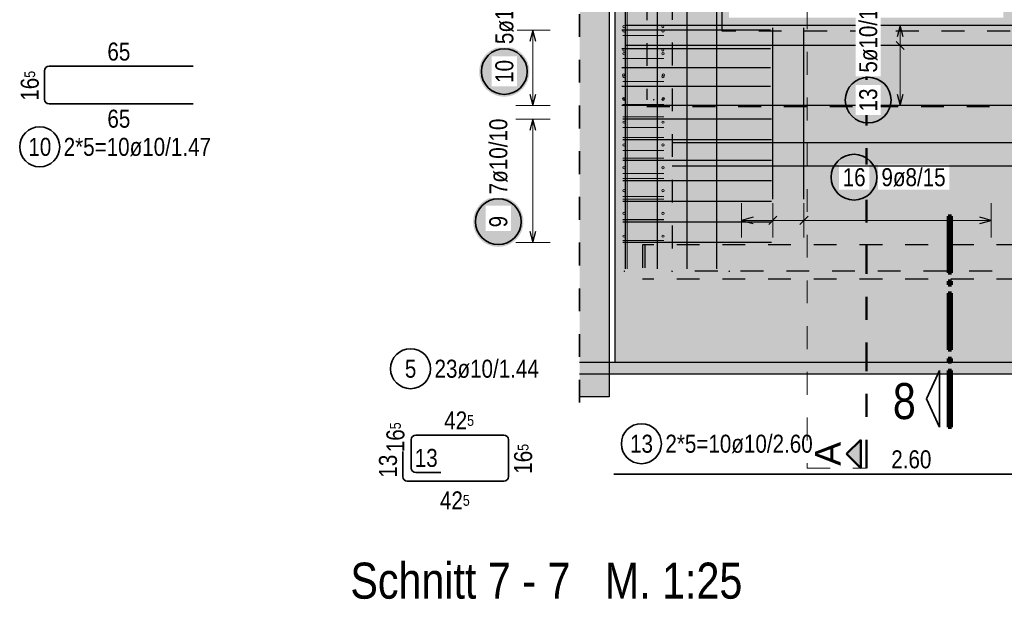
# Model space of a CAD drawing. Header units: millimetres. Extents: x -4 to 30.7, y -2.9 to 30.7.
# Tile 5 of 39: x 1.4 to 5.7, y 7.4 to 10. Entities that reach past the tile are written whole.
import ezdxf

# ---------------------------------------------------------------- set-up
doc = ezdxf.new("R2010")
doc.units = ezdxf.units.MM
doc.linetypes.add('DASHDOT', pattern=[1, 0.5, -0.25, 0, -0.25])
doc.linetypes.add('HIDDEN', pattern=[0.375, 0.25, -0.125])
for name, color, linetype, lineweight in [('Geschnittene Kanten', 7, 'Continuous', 20), ('nplo Bewehrung', 7, 'Continuous', 20), ('Schraffuren', 7, 'Continuous', 20)]:
    doc.layers.add(name, color=color, linetype=linetype, lineweight=lineweight)
doc.styles.add('Arial', font='arial.ttf')
doc.styles.add('Arial Narrow', font='ARIALN.TTF')

msp = doc.modelspace()

# ---------------------------------------------------------------- hatches: boundary and pattern name
at = {"lineweight": 25, "true_color": 0xcef2bf}
for points in [[(4.046045, 8.861087), (4.046045, 12.261087), (4.004857, 12.261087), (4.004857, 8.861087)], [(8.629862, 8.461087), (8.629862, 8.861087), (4.004857, 8.861087), (4.004857, 8.461087)]]:
    msp.add_hatch(color=254, dxfattribs=at).paths.add_polyline_path(points)
h = msp.add_hatch(color=254, dxfattribs=at)
h.paths.add_polyline_path([(4.046045, 8.861087), (8.204862, 8.861087), (8.204862, 11.621087), (6.454855, 11.621087), (6.454855, 12.261087), (4.046045, 12.261087)])
h.paths.add_polyline_path([(5.704416, 12.211087), (5.704416, 9.971087), (4.504416, 9.971087), (4.504416, 12.211087)])
at = {"lineweight": 25, "true_color": 0xffc6c6}
msp.add_hatch(color=254, dxfattribs=at).paths.add_polyline_path([(6.063976, 12.259471), (6.063976, 9.581087), (4.144416, 9.581087), (4.144416, 12.259471), (4.474416, 12.259471), (4.474416, 9.911087), (5.733976, 9.911087), (5.733976, 12.259471)])
at = {"lineweight": 25, "true_color": 0xffffff}
for points in [[(3.630711, 9.7347), (3.630644, 9.738539), (3.630443, 9.742373), (3.630109, 9.746198), (3.629641, 9.750009), (3.62904, 9.753801), (3.628308, 9.75757), (3.627444, 9.761311), (3.62645, 9.76502), (3.625328, 9.768691), (3.624078, 9.772322), (3.622702, 9.775906), (3.621201, 9.779441), (3.619579, 9.78292), (3.617836, 9.786341), (3.615974, 9.7897), (3.613997, 9.792991), (3.611905, 9.796211), (3.609703, 9.799356), (3.607393, 9.802422), (3.604976, 9.805406), (3.602457, 9.808304), (3.599839, 9.811112), (3.597124, 9.813827), (3.594316, 9.816446), (3.591418, 9.818964), (3.588434, 9.821381), (3.585368, 9.823691), (3.582223, 9.825894), (3.579002, 9.827985), (3.575711, 9.829962), (3.572353, 9.831824), (3.568932, 9.833567), (3.565452, 9.83519), (3.561918, 9.83669), (3.558334, 9.838066), (3.554703, 9.839316), (3.551031, 9.840438), (3.547323, 9.841432), (3.543582, 9.842296), (3.539813, 9.843028), (3.53602, 9.843629), (3.532209, 9.844097), (3.528385, 9.844432), (3.52455, 9.844633), (3.520711, 9.8447), (3.516872, 9.844633), (3.513038, 9.844432), (3.509213, 9.844097), (3.505402, 9.843629), (3.50161, 9.843028), (3.497841, 9.842296), (3.4941, 9.841432), (3.490391, 9.840438), (3.486719, 9.839316), (3.483089, 9.838066), (3.479505, 9.83669), (3.47597, 9.83519), (3.472491, 9.833567), (3.469069, 9.831824), (3.465711, 9.829962), (3.46242, 9.827985), (3.4592, 9.825894), (3.456055, 9.823691), (3.452989, 9.821381), (3.450005, 9.818964), (3.447107, 9.816446), (3.444299, 9.813827), (3.441584, 9.811112), (3.438965, 9.808304), (3.436446, 9.805406), (3.43403, 9.802422), (3.431719, 9.799356), (3.429517, 9.796211), (3.427426, 9.792991), (3.425449, 9.7897), (3.423587, 9.786341), (3.421844, 9.78292), (3.420221, 9.779441), (3.418721, 9.775906), (3.417345, 9.772322), (3.416095, 9.768691), (3.414973, 9.76502), (3.413979, 9.761311), (3.413115, 9.75757), (3.412382, 9.753801), (3.411782, 9.750009), (3.411314, 9.746198), (3.410979, 9.742373), (3.410778, 9.738539), (3.410711, 9.7347), (3.410778, 9.730861), (3.410979, 9.727026), (3.411314, 9.723201), (3.411782, 9.719391), (3.412382, 9.715598), (3.413115, 9.711829), (3.413979, 9.708088), (3.414973, 9.704379), (3.416095, 9.700708), (3.417345, 9.697077), (3.418721, 9.693493), (3.420221, 9.689959), (3.421844, 9.686479), (3.423587, 9.683058), (3.425449, 9.6797), (3.427426, 9.676408), (3.429517, 9.673188), (3.431719, 9.670043), (3.43403, 9.666977), (3.436446, 9.663993), (3.438965, 9.661095), (3.441584, 9.658287), (3.444299, 9.655572), (3.447107, 9.652954), (3.450005, 9.650435), (3.452989, 9.648018), (3.456055, 9.645708), (3.4592, 9.643505), (3.46242, 9.641414), (3.465711, 9.639437), (3.469069, 9.637575), (3.472491, 9.635832), (3.47597, 9.63421), (3.479505, 9.632709), (3.483089, 9.631333), (3.486719, 9.630083), (3.490391, 9.628961), (3.4941, 9.627967), (3.497841, 9.627103), (3.50161, 9.626371), (3.505402, 9.62577), (3.509213, 9.625302), (3.513038, 9.624968), (3.516872, 9.624767), (3.520711, 9.6247), (3.52455, 9.624767), (3.528385, 9.624968), (3.532209, 9.625302), (3.53602, 9.62577), (3.539813, 9.626371), (3.543582, 9.627103), (3.547323, 9.627967), (3.551031, 9.628961), (3.554703, 9.630083), (3.558334, 9.631333), (3.561918, 9.632709), (3.565452, 9.63421), (3.568932, 9.635832), (3.572353, 9.637575), (3.575711, 9.639437), (3.579002, 9.641414), (3.582223, 9.643505), (3.585368, 9.645708), (3.588434, 9.648018), (3.591418, 9.650435), (3.594316, 9.652954), (3.597124, 9.655572), (3.599839, 9.658287), (3.602457, 9.661095), (3.604976, 9.663993), (3.607393, 9.666977), (3.609703, 9.670043), (3.611905, 9.673188), (3.613997, 9.676408), (3.615974, 9.6797), (3.617836, 9.683058), (3.619579, 9.686479), (3.621201, 9.689959), (3.622702, 9.693493), (3.624078, 9.697077), (3.625328, 9.700708), (3.62645, 9.704379), (3.627444, 9.708088), (3.628308, 9.711829), (3.62904, 9.715598), (3.629641, 9.719391), (3.630109, 9.723201), (3.630443, 9.727026)], [(5.222847, 9.609875), (5.22278, 9.613714), (5.222579, 9.617548), (5.222245, 9.621373), (5.221777, 9.625184), (5.221176, 9.628976), (5.220443, 9.632745), (5.21958, 9.636486), (5.218586, 9.640195), (5.217463, 9.643867), (5.216213, 9.647497), (5.214837, 9.651082), (5.213337, 9.654616), (5.211714, 9.658096), (5.209971, 9.661517), (5.20811, 9.664875), (5.206132, 9.668166), (5.204041, 9.671386), (5.201839, 9.674531), (5.199528, 9.677598), (5.197112, 9.680582), (5.194593, 9.683479), (5.191975, 9.686287), (5.18926, 9.689002), (5.186451, 9.691621), (5.183554, 9.69414), (5.18057, 9.696556), (5.177504, 9.698867), (5.174358, 9.701069), (5.171138, 9.70316), (5.167847, 9.705138), (5.164489, 9.706999), (5.161068, 9.708742), (5.157588, 9.710365), (5.154054, 9.711865), (5.150469, 9.713241), (5.146839, 9.714491), (5.143167, 9.715614), (5.139459, 9.716607), (5.135717, 9.717471), (5.131948, 9.718204), (5.128156, 9.718804), (5.124345, 9.719272), (5.12052, 9.719607), (5.116686, 9.719808), (5.112847, 9.719875), (5.109008, 9.719808), (5.105174, 9.719607), (5.101349, 9.719272), (5.097538, 9.718804), (5.093746, 9.718204), (5.089977, 9.717471), (5.086236, 9.716607), (5.082527, 9.715614), (5.078855, 9.714491), (5.075225, 9.713241), (5.07164, 9.711865), (5.068106, 9.710365), (5.064626, 9.708742), (5.061205, 9.706999), (5.057847, 9.705138), (5.054556, 9.70316), (5.051336, 9.701069), (5.048191, 9.698867), (5.045124, 9.696556), (5.04214, 9.69414), (5.039243, 9.691621), (5.036435, 9.689002), (5.03372, 9.686287), (5.031101, 9.683479), (5.028582, 9.680582), (5.026166, 9.677598), (5.023855, 9.674531), (5.021653, 9.671386), (5.019562, 9.668166), (5.017584, 9.664875), (5.015723, 9.661517), (5.01398, 9.658096), (5.012357, 9.654616), (5.010857, 9.651082), (5.009481, 9.647497), (5.008231, 9.643867), (5.007108, 9.640195), (5.006115, 9.636486), (5.005251, 9.632745), (5.004518, 9.628976), (5.003918, 9.625184), (5.00345, 9.621373), (5.003115, 9.617548), (5.002914, 9.613714), (5.002847, 9.609875), (5.002914, 9.606036), (5.003115, 9.602202), (5.00345, 9.598377), (5.003918, 9.594566), (5.004518, 9.590774), (5.005251, 9.587005), (5.006115, 9.583263), (5.007108, 9.579555), (5.008231, 9.575883), (5.009481, 9.572253), (5.010857, 9.568668), (5.012357, 9.565134), (5.01398, 9.561654), (5.015723, 9.558233), (5.017584, 9.554875), (5.019562, 9.551584), (5.021653, 9.548364), (5.023855, 9.545219), (5.026166, 9.542152), (5.028582, 9.539168), (5.031101, 9.536271), (5.03372, 9.533462), (5.036435, 9.530748), (5.039243, 9.528129), (5.04214, 9.52561), (5.045124, 9.523194), (5.048191, 9.520883), (5.051336, 9.518681), (5.054556, 9.51659), (5.057847, 9.514612), (5.061205, 9.512751), (5.064626, 9.511008), (5.068106, 9.509385), (5.07164, 9.507885), (5.075225, 9.506509), (5.078855, 9.505259), (5.082527, 9.504136), (5.086236, 9.503142), (5.089977, 9.502279), (5.093746, 9.501546), (5.097538, 9.500945), (5.101349, 9.500477), (5.105174, 9.500143), (5.109008, 9.499942), (5.112847, 9.499875), (5.116686, 9.499942), (5.12052, 9.500143), (5.124345, 9.500477), (5.128156, 9.500945), (5.131948, 9.501546), (5.135717, 9.502279), (5.139459, 9.503142), (5.143167, 9.504136), (5.146839, 9.505259), (5.150469, 9.506509), (5.154054, 9.507885), (5.157588, 9.509385), (5.161068, 9.511008), (5.164489, 9.512751), (5.167847, 9.514612), (5.171138, 9.51659), (5.174358, 9.518681), (5.177504, 9.520883), (5.18057, 9.523194), (5.183554, 9.52561), (5.186451, 9.528129), (5.18926, 9.530748), (5.191975, 9.533462), (5.194593, 9.536271), (5.197112, 9.539168), (5.199528, 9.542152), (5.201839, 9.545219), (5.204041, 9.548364), (5.206132, 9.551584), (5.20811, 9.554875), (5.209971, 9.558233), (5.211714, 9.561654), (5.213337, 9.565134), (5.214837, 9.568668), (5.216213, 9.572253), (5.217463, 9.575883), (5.218586, 9.579555), (5.21958, 9.583263), (5.220443, 9.587005), (5.221176, 9.590774), (5.221777, 9.594566), (5.222245, 9.598377), (5.222579, 9.602202)], [(5.160884, 9.272573), (5.160817, 9.276412), (5.160616, 9.280246), (5.160281, 9.284071), (5.159814, 9.287882), (5.159213, 9.291674), (5.15848, 9.295443), (5.157617, 9.299184), (5.156623, 9.302893), (5.1555, 9.306565), (5.15425, 9.310195), (5.152874, 9.31378), (5.151374, 9.317314), (5.149751, 9.320794), (5.148008, 9.324215), (5.146147, 9.327573), (5.144169, 9.330864), (5.142078, 9.334084), (5.139876, 9.337229), (5.137565, 9.340296), (5.135149, 9.34328), (5.13263, 9.346177), (5.130011, 9.348985), (5.127296, 9.3517), (5.124488, 9.354319), (5.121591, 9.356838), (5.118607, 9.359254), (5.11554, 9.361565), (5.112395, 9.363767), (5.109175, 9.365858), (5.105884, 9.367836), (5.102526, 9.369697), (5.099105, 9.37144), (5.095625, 9.373063), (5.092091, 9.374563), (5.088506, 9.375939), (5.084876, 9.377189), (5.081204, 9.378312), (5.077495, 9.379305), (5.073754, 9.380169), (5.069985, 9.380902), (5.066193, 9.381502), (5.062382, 9.38197), (5.058557, 9.382305), (5.054723, 9.382506), (5.050884, 9.382573), (5.047045, 9.382506), (5.043211, 9.382305), (5.039386, 9.38197), (5.035575, 9.381502), (5.031783, 9.380902), (5.028014, 9.380169), (5.024273, 9.379305), (5.020564, 9.378312), (5.016892, 9.377189), (5.013262, 9.375939), (5.009677, 9.374563), (5.006143, 9.373063), (5.002663, 9.37144), (4.999242, 9.369697), (4.995884, 9.367836), (4.992593, 9.365858), (4.989373, 9.363767), (4.986228, 9.361565), (4.983161, 9.359254), (4.980177, 9.356838), (4.97728, 9.354319), (4.974472, 9.3517), (4.971757, 9.348985), (4.969138, 9.346177), (4.966619, 9.34328), (4.964203, 9.340296), (4.961892, 9.337229), (4.95969, 9.334084), (4.957599, 9.330864), (4.955621, 9.327573), (4.95376, 9.324215), (4.952017, 9.320794), (4.950394, 9.317314), (4.948894, 9.31378), (4.947518, 9.310195), (4.946268, 9.306565), (4.945145, 9.302893), (4.944152, 9.299184), (4.943288, 9.295443), (4.942555, 9.291674), (4.941955, 9.287882), (4.941487, 9.284071), (4.941152, 9.280246), (4.940951, 9.276412), (4.940884, 9.272573), (4.940951, 9.268734), (4.941152, 9.2649), (4.941487, 9.261075), (4.941955, 9.257264), (4.942555, 9.253472), (4.943288, 9.249703), (4.944152, 9.245961), (4.945145, 9.242253), (4.946268, 9.238581), (4.947518, 9.234951), (4.948894, 9.231366), (4.950394, 9.227832), (4.952017, 9.224352), (4.95376, 9.220931), (4.955621, 9.217573), (4.957599, 9.214282), (4.95969, 9.211062), (4.961892, 9.207917), (4.964203, 9.20485), (4.966619, 9.201866), (4.969138, 9.198969), (4.971757, 9.19616), (4.974472, 9.193446), (4.97728, 9.190827), (4.980177, 9.188308), (4.983161, 9.185892), (4.986228, 9.183581), (4.989373, 9.181379), (4.992593, 9.179288), (4.995884, 9.17731), (4.999242, 9.175449), (5.002663, 9.173706), (5.006143, 9.172083), (5.009677, 9.170583), (5.013262, 9.169207), (5.016892, 9.167957), (5.020564, 9.166834), (5.024273, 9.16584), (5.028014, 9.164977), (5.031783, 9.164244), (5.035575, 9.163643), (5.039386, 9.163175), (5.043211, 9.162841), (5.047045, 9.16264), (5.050884, 9.162573), (5.054723, 9.16264), (5.058557, 9.162841), (5.062382, 9.163175), (5.066193, 9.163643), (5.069985, 9.164244), (5.073754, 9.164977), (5.077495, 9.16584), (5.081204, 9.166834), (5.084876, 9.167957), (5.088506, 9.169207), (5.092091, 9.170583), (5.095625, 9.172083), (5.099105, 9.173706), (5.102526, 9.175449), (5.105884, 9.17731), (5.109175, 9.179288), (5.112395, 9.181379), (5.11554, 9.183581), (5.118607, 9.185892), (5.121591, 9.188308), (5.124488, 9.190827), (5.127296, 9.193446), (5.130011, 9.19616), (5.13263, 9.198969), (5.135149, 9.201866), (5.137565, 9.20485), (5.139876, 9.207917), (5.142078, 9.211062), (5.144169, 9.214282), (5.146147, 9.217573), (5.148008, 9.220931), (5.149751, 9.224352), (5.151374, 9.227832), (5.152874, 9.231366), (5.15425, 9.234951), (5.1555, 9.238581), (5.156623, 9.242253), (5.157617, 9.245961), (5.15848, 9.249703), (5.159213, 9.253472), (5.159814, 9.257264), (5.160281, 9.261075), (5.160616, 9.2649)], [(3.604344, 9.077763), (3.604277, 9.081602), (3.604076, 9.085436), (3.603742, 9.089261), (3.603274, 9.093072), (3.602673, 9.096864), (3.601941, 9.100633), (3.601077, 9.104374), (3.600083, 9.108083), (3.598961, 9.111755), (3.597711, 9.115385), (3.596335, 9.118969), (3.594834, 9.122504), (3.593212, 9.125984), (3.591469, 9.129405), (3.589607, 9.132763), (3.58763, 9.136054), (3.585538, 9.139274), (3.583336, 9.142419), (3.581026, 9.145486), (3.578609, 9.148469), (3.57609, 9.151367), (3.573472, 9.154175), (3.570757, 9.15689), (3.567949, 9.159509), (3.565051, 9.162028), (3.562067, 9.164444), (3.559001, 9.166755), (3.555856, 9.168957), (3.552635, 9.171048), (3.549344, 9.173026), (3.545986, 9.174887), (3.542565, 9.17663), (3.539085, 9.178253), (3.535551, 9.179753), (3.531967, 9.181129), (3.528336, 9.182379), (3.524664, 9.183502), (3.520956, 9.184495), (3.517215, 9.185359), (3.513446, 9.186092), (3.509653, 9.186692), (3.505842, 9.18716), (3.502018, 9.187495), (3.498183, 9.187696), (3.494344, 9.187763), (3.490505, 9.187696), (3.486671, 9.187495), (3.482846, 9.18716), (3.479035, 9.186692), (3.475243, 9.186092), (3.471474, 9.185359), (3.467733, 9.184495), (3.464024, 9.183502), (3.460352, 9.182379), (3.456722, 9.181129), (3.453138, 9.179753), (3.449603, 9.178253), (3.446123, 9.17663), (3.442702, 9.174887), (3.439344, 9.173026), (3.436053, 9.171048), (3.432833, 9.168957), (3.429688, 9.166755), (3.426622, 9.164444), (3.423638, 9.162028), (3.42074, 9.159509), (3.417932, 9.15689), (3.415217, 9.154175), (3.412598, 9.151367), (3.410079, 9.148469), (3.407663, 9.145486), (3.405352, 9.142419), (3.40315, 9.139274), (3.401059, 9.136054), (3.399082, 9.132763), (3.39722, 9.129405), (3.395477, 9.125984), (3.393854, 9.122504), (3.392354, 9.118969), (3.390978, 9.115385), (3.389728, 9.111755), (3.388606, 9.108083), (3.387612, 9.104374), (3.386748, 9.100633), (3.386015, 9.096864), (3.385415, 9.093072), (3.384947, 9.089261), (3.384612, 9.085436), (3.384411, 9.081602), (3.384344, 9.077763), (3.384411, 9.073924), (3.384612, 9.07009), (3.384947, 9.066265), (3.385415, 9.062454), (3.386015, 9.058661), (3.386748, 9.054892), (3.387612, 9.051151), (3.388606, 9.047443), (3.389728, 9.043771), (3.390978, 9.040141), (3.392354, 9.036556), (3.393854, 9.033022), (3.395477, 9.029542), (3.39722, 9.026121), (3.399082, 9.022763), (3.401059, 9.019472), (3.40315, 9.016252), (3.405352, 9.013106), (3.407663, 9.01004), (3.410079, 9.007056), (3.412598, 9.004158), (3.415217, 9.00135), (3.417932, 8.998635), (3.42074, 8.996017), (3.423638, 8.993498), (3.426622, 8.991082), (3.429688, 8.988771), (3.432833, 8.986569), (3.436053, 8.984477), (3.439344, 8.9825), (3.442702, 8.980639), (3.446123, 8.978895), (3.449603, 8.977273), (3.453138, 8.975773), (3.456722, 8.974397), (3.460352, 8.973147), (3.464024, 8.972024), (3.467733, 8.97103), (3.471474, 8.970167), (3.475243, 8.969434), (3.479035, 8.968833), (3.482846, 8.968365), (3.486671, 8.968031), (3.490505, 8.96783), (3.494344, 8.967763), (3.498183, 8.96783), (3.502018, 8.968031), (3.505842, 8.968365), (3.509653, 8.968833), (3.513446, 8.969434), (3.517215, 8.970167), (3.520956, 8.97103), (3.524664, 8.972024), (3.528336, 8.973147), (3.531967, 8.974397), (3.535551, 8.975773), (3.539085, 8.977273), (3.542565, 8.978895), (3.545986, 8.980639), (3.549344, 8.9825), (3.552635, 8.984477), (3.555856, 8.986569), (3.559001, 8.988771), (3.562067, 8.991082), (3.565051, 8.993498), (3.567949, 8.996017), (3.570757, 8.998635), (3.573472, 9.00135), (3.57609, 9.004158), (3.578609, 9.007056), (3.581026, 9.01004), (3.583336, 9.013106), (3.585538, 9.016252), (3.58763, 9.019472), (3.589607, 9.022763), (3.591469, 9.026121), (3.593212, 9.029542), (3.594834, 9.033022), (3.596335, 9.036556), (3.597711, 9.040141), (3.598961, 9.043771), (3.600083, 9.047443), (3.601077, 9.051151), (3.601941, 9.054892), (3.602673, 9.058661), (3.603274, 9.062454), (3.603742, 9.066265), (3.604076, 9.07009)]]:
    msp.add_hatch(color=7, dxfattribs=at).paths.add_polyline_path(points)
at = {"lineweight": 25, "true_color": 0x0000ff}
msp.add_hatch(color=5, dxfattribs=at).paths.add_polyline_path([(5.017543, 8.061578), (5.080043, 7.999078), (5.080043, 8.124078)])
at = {"layer": 'Schraffuren', "lineweight": 25, "true_color": 0xd7ffd7}
msp.add_hatch(color=254, dxfattribs=at).paths.add_polyline_path([(3.849727, 8.311087), (3.979856, 8.311087), (3.979856, 12.261087), (3.849727, 12.261087)])
at = {"layer": 'Schraffuren', "lineweight": 25, "true_color": 0xeaffea}
msp.add_hatch(color=7, dxfattribs=at).paths.add_polyline_path([(8.950572, 8.411087), (8.950572, 8.461087), (3.849727, 8.461087), (3.849727, 8.411087)])

# ---------------------------------------------------------------- linework, layer by layer
at = {"color": 2, "linetype": 'HIDDEN', "lineweight": 35, "ltscale": 0.25}
msp.add_line((3.849727, 12.386087), (3.849727, 8.186087), dxfattribs=at)
at = {"color": 3, "linetype": 'HIDDEN', "lineweight": 25, "ltscale": 0.25}
for p, q in [((4.144416, 12.259471), (4.144416, 9.611087)), ((4.254857, 12.261087), (4.254857, 8.861087)), ((4.474416, 9.911087), (4.474416, 12.259471)), ((5.733976, 9.911087), (4.474416, 9.911087)), ((4.144416, 9.581087), (6.063976, 9.581087)), ((4.134857, 8.976087), (4.124857, 8.976087)), ((4.124857, 8.976087), (4.124857, 8.826087)), ((4.134857, 8.976087), (4.134857, 8.826087)), ((6.374855, 8.976087), (4.134857, 8.976087)), ((6.254855, 8.861087), (4.254857, 8.861087)), ((4.134857, 8.826087), (4.124857, 8.826087)), ((6.374855, 8.826087), (4.134857, 8.826087))]:
    msp.add_line(p, q, dxfattribs=at)
at = {"color": 3, "linetype": 'Continuous', "lineweight": 25}
for p, q in [((4.050857, 8.871087), (4.050857, 12.231155)), ((4.050857, 8.871087), (4.050857, 12.231155)), ((4.190857, 8.871087), (4.190857, 12.231155)), ((4.190857, 8.871087), (4.190857, 12.231155)), ((4.320857, 8.871087), (4.320857, 12.231155)), ((4.320857, 8.871087), (4.320857, 12.231155)), ((4.450857, 8.871087), (4.450857, 12.231155)), ((4.450857, 8.871087), (4.450857, 12.231155)), ((3.645711, 9.916087), (3.632314, 9.866087)), ((3.659109, 9.866087), (3.645711, 9.916087)), ((4.684857, 9.916087), (4.034857, 9.916087)), ((6.649857, 9.936087), (4.049857, 9.936087)), ((4.695357, 9.176087), (4.695357, 9.926087)), ((4.831857, 9.176087), (4.831857, 9.926087)), ((5.252652, 9.936087), (5.239254, 9.886087)), ((5.266049, 9.886087), (5.252652, 9.936087)), ((5.234974, 9.866265), (5.270329, 9.830909)), ((4.684857, 9.833587), (4.034857, 9.833587)), ((6.649857, 9.848587), (4.049857, 9.848587)), ((4.684857, 9.751087), (4.034857, 9.751087)), ((4.684857, 9.668587), (4.034857, 9.668587)), ((3.632314, 9.636087), (3.645711, 9.586087)), ((3.645711, 9.586087), (3.659109, 9.636087)), ((5.239254, 9.636087), (5.252652, 9.586087)), ((5.252652, 9.586087), (5.266049, 9.636087)), ((4.684857, 9.586087), (4.034857, 9.586087)), ((6.649857, 9.586087), (4.049857, 9.586087)), ((3.645711, 9.526087), (3.632314, 9.476087)), ((3.659109, 9.476087), (3.645711, 9.526087)), ((4.689857, 9.526087), (4.039857, 9.526087)), ((4.689857, 9.436087), (4.039857, 9.436087)), ((4.254862, 9.424421), (8.204862, 9.424421)), ((4.689857, 9.346087), (4.039857, 9.346087)), ((4.689857, 9.256087), (4.039857, 9.256087)), ((4.689857, 9.166087), (4.039857, 9.166087)), ((4.608858, 9.097025), (4.558858, 9.083628)), ((4.713035, 9.101305), (4.67768, 9.06595)), ((4.849535, 9.101305), (4.81418, 9.06595)), ((5.650857, 9.083628), (5.600857, 9.097025)), ((4.689857, 9.076087), (4.039857, 9.076087)), ((4.558858, 9.083628), (4.608858, 9.07023)), ((5.600857, 9.07023), (5.650857, 9.083628)), ((3.632314, 9.036087), (3.645711, 8.986087)), ((3.645711, 8.986087), (3.659109, 9.036087)), ((4.689857, 8.986087), (4.039857, 8.986087))]:
    msp.add_line(p, q, dxfattribs=at)
at = {"color": 9, "linetype": 'HIDDEN', "lineweight": 0, "ltscale": 0.25}
for p, q in [((4.846021, 10.220685), (4.846021, 7.999078)), ((4.846021, 7.999078), (5.105043, 7.999078))]:
    msp.add_line(p, q, dxfattribs=at)
at = {"color": 4, "linetype": 'DASHDOT', "lineweight": 50, "ltscale": 0.25}
msp.add_line((5.105043, 7.999078), (5.105043, 10.220685), dxfattribs=at)
at = {"color": 5, "linetype": 'Continuous', "lineweight": 18}
for p, q in [((3.720711, 9.916087), (3.570711, 9.916087)), ((3.645711, 9.586087), (3.645711, 9.916087)), ((5.327652, 9.936087), (5.177652, 9.936087)), ((5.252652, 9.586087), (5.252652, 9.936087)), ((5.177652, 9.848587), (5.327652, 9.848587)), ((5.177652, 9.586087), (5.327652, 9.586087)), ((3.720711, 9.526087), (3.570711, 9.526087)), ((3.645711, 8.986087), (3.645711, 9.526087)), ((4.558858, 9.158628), (4.558858, 9.008628)), ((4.695357, 9.158628), (4.695357, 9.008628)), ((4.831857, 9.158628), (4.831857, 9.008628)), ((5.650857, 9.008628), (5.650857, 9.158628)), ((4.558858, 9.083628), (5.650857, 9.083628)), ((3.570711, 8.986087), (3.720711, 8.986087))]:
    msp.add_line(p, q, dxfattribs=at)
at = {"color": 2, "linetype": 'Continuous', "lineweight": 35}
for p, q in [((1.508471, 9.612808), (1.508471, 9.737808)), ((1.528471, 9.757808), (2.158471, 9.757811)), ((2.158471, 9.592808), (1.528471, 9.592808)), ((5.424631, 8.427044), (5.368382, 8.303295)), ((5.424631, 8.179544), (5.424631, 8.427044)), ((5.368382, 8.303295), (5.424631, 8.179544)), ((3.133419, 8.143925), (3.518419, 8.143925)), ((3.113419, 8.00016), (3.113419, 8.123925)), ((3.538419, 8.123925), (3.538419, 7.96266)), ((3.075919, 7.96266), (3.075919, 8.07266)), ((3.243419, 7.98016), (3.133419, 7.98016)), ((4.000469, 7.973841), (6.600469, 7.973841)), ((3.518419, 7.94266), (3.095919, 7.94266))]:
    msp.add_line(p, q, dxfattribs=at)
at = {"color": 1, "linetype": 'Continuous', "lineweight": 70}
for p, q in [((5.477129, 9.102044), (5.462132, 9.102044)), ((5.462132, 9.102044), (5.462132, 8.854544)), ((5.477129, 8.854544), (5.477129, 9.102044)), ((5.462132, 8.854544), (5.477129, 8.854544)), ((5.477129, 8.817044), (5.462132, 8.817044)), ((5.462132, 8.817044), (5.462132, 8.802044)), ((5.462132, 8.802044), (5.477129, 8.802044)), ((5.477129, 8.802044), (5.477129, 8.817044)), ((5.477129, 8.764545), (5.462132, 8.764545)), ((5.462132, 8.764545), (5.462132, 8.517044)), ((5.477129, 8.517044), (5.477129, 8.764545)), ((5.462132, 8.517044), (5.477129, 8.517044)), ((5.477129, 8.479544), (5.462132, 8.479544)), ((5.462132, 8.479544), (5.462132, 8.464544)), ((5.462132, 8.464544), (5.477129, 8.464544)), ((5.477129, 8.464544), (5.477129, 8.479544)), ((5.477129, 8.427044), (5.462132, 8.427044)), ((5.462132, 8.427044), (5.462132, 8.179544)), ((5.477129, 8.179544), (5.477129, 8.427044)), ((5.462132, 8.179544), (5.477129, 8.179544))]:
    msp.add_line(p, q, dxfattribs=at)
at = {"color": 4, "linetype": 'Continuous', "lineweight": 50}
for p, q in [((5.080043, 8.124078), (5.017543, 8.061578)), ((5.080043, 7.999078), (5.080043, 8.124078)), ((5.017543, 8.061578), (5.080043, 7.999078))]:
    msp.add_line(p, q, dxfattribs=at)
at = {"color": 2, "linetype": 'Continuous', "lineweight": 35}
for centre, radius in [((3.520711, 9.7347), 0.1), ((5.112847, 9.609875), 0.1), ((1.487627, 9.405308), 0.0875), ((5.050884, 9.272573), 0.1), ((3.494344, 9.077763), 0.1), ((3.110308, 8.434682), 0.0875), ((4.120525, 8.106535), 0.0875)]:
    msp.add_circle(centre, radius, dxfattribs=at)
at = {"color": 9, "linetype": 'Continuous', "lineweight": 0}
for centre in [(4.174858, 9.611087), (4.004857, 9.581087), (4.394857, 9.581087), (4.004857, 9.551087), (4.046045, 8.861087), (4.254858, 8.861087), (4.504857, 8.861087)]:
    msp.add_circle(centre, 0.00111, dxfattribs=at)
at = {"color": 2, "linetype": 'Continuous', "lineweight": 35}
for centre, start, end in [((1.528471, 9.737808), 90.000296, 180), ((1.528471, 9.612808), 180, 270), ((3.133419, 8.123925), 90, 180), ((3.518419, 8.123925), 0, 90), ((3.133419, 8.00016), 180, 270), ((3.095919, 7.96266), 180, 270), ((3.518419, 7.96266), 270, 0)]:
    msp.add_arc(centre, 0.02, start, end, dxfattribs=at)
at = {"layer": 'Geschnittene Kanten', "color": 3, "linetype": 'Continuous', "lineweight": 25}
for p, q in [((3.979856, 12.261087), (3.979856, 8.311087)), ((4.004857, 12.261087), (4.004857, 8.861087)), ((4.004857, 8.861087), (4.004857, 8.461087)), ((4.004856, 8.461087), (3.849727, 8.461087)), ((8.629862, 8.461087), (4.004856, 8.461087)), ((8.950572, 8.411087), (3.849727, 8.411087)), ((3.979856, 8.311087), (3.849727, 8.311087))]:
    msp.add_line(p, q, dxfattribs=at)
at = {"layer": 'nplo Bewehrung', "color": 9, "linetype": 'Continuous', "lineweight": 0}
for p, q in [((4.058297, 8.871087), (4.058298, 12.224653)), ((4.058297, 8.871087), (4.058298, 12.224653)), ((4.039216, 9.892558), (4.219219, 9.892558)), ((4.039216, 9.791839), (4.219219, 9.791839)), ((4.039216, 9.69112), (4.219219, 9.69112)), ((4.039216, 9.590401), (4.219219, 9.590401)), ((4.039216, 9.536087), (4.219219, 9.536087)), ((4.039216, 9.489682), (4.219219, 9.489682)), ((4.039216, 9.446087), (4.219219, 9.446087)), ((4.039216, 9.388963), (4.219219, 9.388963)), ((4.039216, 9.356087), (4.219219, 9.356087)), ((4.039216, 9.288244), (4.219219, 9.288244)), ((4.039216, 9.266087), (4.219219, 9.266087)), ((4.039216, 9.187525), (4.219219, 9.187525)), ((4.039216, 9.176087), (4.219219, 9.176087)), ((4.039216, 9.086806), (4.219219, 9.086806)), ((4.039216, 9.086087), (4.219219, 9.086087)), ((4.039216, 8.996087), (4.219219, 8.996087)), ((4.039216, 8.986087), (4.219219, 8.986087))]:
    msp.add_line(p, q, dxfattribs=at)
for centre in [(4.044217, 9.931176), (4.044217, 9.931176), (4.044857, 9.912151), (4.044857, 9.912151), (4.214219, 9.931176), (4.214219, 9.931176), (4.214857, 9.912151), (4.214857, 9.912151), (4.044217, 9.829362), (4.044217, 9.829362), (4.214219, 9.829362), (4.214219, 9.829362), (4.044857, 9.812415), (4.044857, 9.812415), (4.214857, 9.812415), (4.214857, 9.812415), (4.042517, 9.71936), (4.042517, 9.71936), (4.044857, 9.712679), (4.044857, 9.712679), (4.214857, 9.712679), (4.214857, 9.712679), (4.215917, 9.71936), (4.215917, 9.71936), (4.042517, 9.616087), (4.042517, 9.616087), (4.044857, 9.612942), (4.044857, 9.612942), (4.214857, 9.612942), (4.214857, 9.612942), (4.215917, 9.616087), (4.215917, 9.616087), (4.044857, 9.513206), (4.044857, 9.513206), (4.214857, 9.513206), (4.214857, 9.513206), (4.044857, 9.41347), (4.044857, 9.41347), (4.214857, 9.41347), (4.214857, 9.41347), (4.044857, 9.313733), (4.044857, 9.313733), (4.214857, 9.313733), (4.214857, 9.313733), (4.044857, 9.213997), (4.044857, 9.213997), (4.214857, 9.213997), (4.214857, 9.213997), (4.044857, 9.114261), (4.044857, 9.114261), (4.214857, 9.114261), (4.214857, 9.114261), (4.044857, 9.014524), (4.044857, 9.014524), (4.214857, 9.014524), (4.214857, 9.014524)]:
    msp.add_circle(centre, 0.005, dxfattribs=at)

# ---------------------------------------------------------------- texts
at = {"color": 1, "lineweight": 70, "style": 'Arial Narrow'}
for s, p in [('8', (5.220852, 8.214329)), ('Schnitt 7 - 7   M. 1:25', (2.847129, 7.428579))]:
    msp.add_text(s, height=0.1575, dxfattribs=at).set_placement(p)
at = {"color": 4, "lineweight": 50, "style": 'Arial'}
msp.add_text('A', height=0.1125, rotation=90, dxfattribs=at).set_placement((4.992543, 8.009828))
at = {"color": 2, "lineweight": 35, "char_height": 0.07875, "attachment_point": 1, "line_spacing_factor": 0.9, "style": 'Arial Narrow'}
for s, insert, rotation in [('16{\\A1;\\H.6x;\\S5;}', (1.404721, 9.607091), 90), ('65', (1.783858, 9.861559), 0.000296), ('10', (1.438015, 9.444683), 0.000296), ('2*5=10ø10/1.47', (1.592627, 9.444684), 0.000296), ('16{\\A1;\\H.6x;\\S5;}', (3.004677, 8.069363), 90), ('16{\\A1;\\H.6x;\\S5;}', (3.563419, 7.975075), 90), ('13', (2.972169, 7.958047), 90)]:
    msp.add_mtext(s, dxfattribs=dict(at, insert=insert, rotation=rotation))
for s, insert in [('65', (1.783859, 9.567808)), ('5', (3.085502, 8.474057)), ('23ø10/1.44', (3.215308, 8.474057)), ('42{\\A1;\\H.6x;\\S5;}', (3.257702, 8.247675)), ('13', (4.070913, 8.14591)), ('2*5=10ø10/2.60', (4.225525, 8.14591)), ('13', (3.128807, 8.08391)), ('2.60', (5.213844, 8.077591)), ('42{\\A1;\\H.6x;\\S5;}', (3.238952, 7.897972))]:
    msp.add_mtext(s, dxfattribs=dict(at, insert=insert))

# ---------------------------------------------------------------- next in the draw order: texts
at = {"color": 2, "lineweight": 35, "char_height": 0.07875, "attachment_point": 1, "rotation": 90, "line_spacing_factor": 0.9, "style": 'Arial Narrow', "bg_fill": 3, "box_fill_scale": 1.2, "bg_fill_color": 256, "bg_fill_true_color": 13158600, "bg_fill_transparency": 0}
for s, insert in [('5ø10/10 i. + a.', (5.073472, 9.729875)), ('5ø10/10', (3.481336, 9.8547)), ('10', (3.481336, 9.685087)), ('13', (5.073472, 9.560262)), ('7ø10/10', (3.454969, 9.197763)), ('9', (3.454969, 9.052957))]:
    msp.add_mtext(s, dxfattribs=dict(at, insert=insert))
at = {"color": 2, "lineweight": 35, "char_height": 0.07875, "attachment_point": 1, "line_spacing_factor": 0.9, "style": 'Arial Narrow', "bg_fill": 3, "box_fill_scale": 1.2, "bg_fill_color": 256, "bg_fill_true_color": 13158600, "bg_fill_transparency": 0}
for s, insert in [('16', (5.001272, 9.311948)), ('9ø8/15', (5.170884, 9.311948))]:
    msp.add_mtext(s, dxfattribs=dict(at, insert=insert))

# ---------------------------------------------------------------- next in the draw order: linework, layer by layer
at = {"color": 5, "linetype": 'Continuous', "lineweight": 18}
msp.add_line((3.570711, 9.586087), (3.720711, 9.586087), dxfattribs=at)
at = {"color": 3, "linetype": 'Continuous', "lineweight": 25}
msp.add_line((4.254862, 9.322754), (8.204862, 9.322754), dxfattribs=at)

doc.saveas('drawing.dxf')
